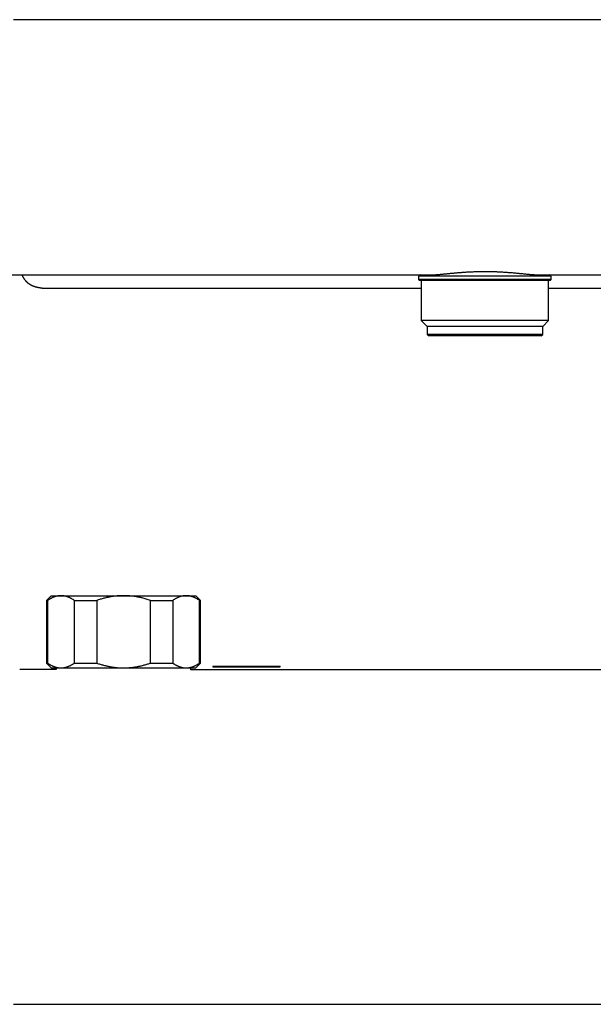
# Model space of a CAD drawing. Header units: millimetres. Extents: x 3 to 696, y 12 to 365.
# Tile 5 of 10: x 172 to 292, y 156 to 360. Entities that reach past the tile are written whole.
import ezdxf

# ---------------------------------------------------------------- set-up
doc = ezdxf.new("R2010")
doc.units = ezdxf.units.MM

msp = doc.modelspace()

# ---------------------------------------------------------------- linework, layer by layer
at = {"color": 7, "linetype": 'Continuous', "lineweight": 30}
for p, q in [((367.03, 360.43), (171.14, 360.43)), ((143.9, 307.43), (257.43, 307.43)), ((255.62, 307.43), (255.25, 307.17)), ((255.25, 307.17), (255.25, 306.46)), ((282.75, 307.17), (255.25, 307.17)), ((280.58, 307.43), (394.1, 307.43)), ((282.75, 307.17), (282.39, 307.43)), ((282.75, 306.46), (282.75, 307.17)), ((178.35, 304.66), (255.78, 304.66)), ((255.25, 306.46), (255.45, 306.26)), ((282.75, 306.46), (255.25, 306.46)), ((282.55, 306.26), (255.45, 306.26)), ((255.78, 306.26), (255.78, 297.98)), ((282.23, 297.98), (282.23, 306.26)), ((282.23, 304.66), (359.65, 304.66)), ((282.55, 306.26), (282.75, 306.46)), ((255.78, 297.98), (257, 296.76)), ((282.23, 297.98), (255.78, 297.98)), ((257, 296.76), (257, 295.06)), ((281, 296.76), (257, 296.76)), ((281, 296.76), (282.23, 297.98)), ((281, 295.06), (281, 296.76)), ((257, 295.06), (257.3, 294.76)), ((281, 295.06), (257, 295.06)), ((280.7, 294.76), (257.3, 294.76)), ((280.7, 294.76), (281, 295.06)), ((179, 240.84), (178, 239.84)), ((178, 239.84), (178, 226.84)), ((178, 239.84), (178.23, 239.84)), ((178.23, 239.84), (178.23, 226.84)), ((179, 240.84), (181.01, 240.84)), ((181.01, 240.84), (194, 240.84)), ((183.8, 239.84), (188.44, 239.84)), ((183.8, 226.84), (183.8, 239.84)), ((188.44, 239.84), (188.44, 226.84)), ((194, 240.84), (206.99, 240.84)), ((199.57, 239.84), (204.21, 239.84)), ((199.57, 226.84), (199.57, 239.84)), ((204.21, 239.84), (204.21, 226.84)), ((206.99, 240.84), (209, 240.84)), ((210, 239.84), (209, 240.84)), ((209.78, 226.84), (209.78, 239.84)), ((209.78, 239.84), (210, 239.84)), ((210, 226.84), (210, 239.84)), ((180.04, 225.48), (172.44, 225.5)), ((178, 226.84), (179, 225.84)), ((178, 226.84), (178.23, 226.84)), ((179, 225.84), (181.01, 225.84)), ((180.04, 225.84), (180.04, 225.48)), ((181.01, 225.84), (194, 225.84)), ((183.8, 226.84), (188.44, 226.84)), ((194, 225.84), (206.99, 225.84)), ((199.57, 226.84), (204.21, 226.84)), ((206.99, 225.84), (209, 225.84)), ((207.97, 225.44), (207.97, 225.84)), ((209, 225.84), (210, 226.84)), ((209.78, 226.84), (210, 226.84)), ((212.52, 226.21), (212.52, 226.09)), ((212.52, 226.21), (226.52, 226.21)), ((212.52, 226.09), (226.52, 226.09)), ((226.52, 226.09), (226.52, 226.21)), ((171.14, 156), (367.03, 156))]:
    msp.add_line(p, q, dxfattribs=at)
for points, knots in [([(172.91, 307.43), (172.92, 307.41), (172.94, 307.35), (172.98, 307.27), (173.03, 307.16), (173.08, 307.06), (173.14, 306.97), (173.19, 306.87), (173.25, 306.78), (173.31, 306.69), (173.37, 306.6), (173.43, 306.51), (173.49, 306.43), (173.56, 306.34), (173.62, 306.27), (173.69, 306.19), (173.76, 306.12), (173.83, 306.04), (173.9, 305.98), (173.98, 305.91), (174.05, 305.84), (174.13, 305.78), (174.21, 305.72), (174.3, 305.66), (174.38, 305.6), (174.47, 305.54), (174.56, 305.49), (174.65, 305.43), (174.74, 305.38), (174.83, 305.33), (174.93, 305.28), (175.03, 305.24), (175.13, 305.19), (175.24, 305.15), (175.35, 305.11), (175.46, 305.07), (175.57, 305.03), (175.69, 304.99), (175.81, 304.96), (175.93, 304.93), (176.06, 304.89), (176.19, 304.86), (176.32, 304.84), (176.46, 304.81), (176.6, 304.79), (176.75, 304.77), (176.9, 304.75), (177.05, 304.73), (177.21, 304.71), (177.37, 304.7), (177.53, 304.69), (177.7, 304.68), (177.88, 304.67), (178.06, 304.66), (178.22, 304.66), (178.32, 304.66), (178.35, 304.66)], [0, 0, 0, 0, 0.009283, 0.027421, 0.044828, 0.061966, 0.078998, 0.095909, 0.112689, 0.129325, 0.14581, 0.162138, 0.178302, 0.1943, 0.21013, 0.225792, 0.241287, 0.256616, 0.271692, 0.287019, 0.302504, 0.318081, 0.333745, 0.349489, 0.365305, 0.381181, 0.397016, 0.413118, 0.429372, 0.445807, 0.46245, 0.479332, 0.496483, 0.513958, 0.531728, 0.549802, 0.568213, 0.58698, 0.606122, 0.62566, 0.645614, 0.666007, 0.686861, 0.708203, 0.730058, 0.75248, 0.775752, 0.799476, 0.823711, 0.848516, 0.873962, 0.900128, 0.927113, 0.955064, 0.983722, 1, 1, 1, 1]), ([(257.43, 307.43), (257.44, 307.43), (257.51, 307.43), (257.66, 307.43), (257.87, 307.44), (258.09, 307.44), (258.32, 307.45), (258.55, 307.47), (258.78, 307.48), (259.03, 307.5), (259.28, 307.52), (259.53, 307.54), (259.8, 307.57), (260.07, 307.59), (260.36, 307.62), (260.65, 307.65), (260.95, 307.68), (261.26, 307.71), (261.57, 307.74), (261.9, 307.77), (262.22, 307.8), (262.56, 307.83), (262.89, 307.86), (263.23, 307.89), (263.58, 307.92), (263.94, 307.95), (264.31, 307.98), (264.68, 308.01), (265.06, 308.03), (265.43, 308.06), (265.81, 308.08), (266.18, 308.1), (266.56, 308.11), (266.94, 308.13), (267.33, 308.14), (267.71, 308.15), (268.05, 308.16), (268.36, 308.16), (268.63, 308.16), (268.9, 308.16), (269.17, 308.16), (269.44, 308.16), (269.75, 308.16), (270.09, 308.15), (270.46, 308.15), (270.84, 308.14), (271.21, 308.12), (271.58, 308.11), (271.95, 308.09), (272.32, 308.07), (272.68, 308.05), (273.05, 308.03), (273.43, 308), (273.8, 307.97), (274.16, 307.95), (274.52, 307.92), (274.86, 307.89), (275.2, 307.86), (275.54, 307.83), (275.87, 307.79), (276.2, 307.76), (276.52, 307.73), (276.83, 307.7), (277.15, 307.67), (277.47, 307.64), (277.78, 307.61), (278.08, 307.58), (278.37, 307.55), (278.65, 307.53), (278.93, 307.51), (279.19, 307.49), (279.45, 307.47), (279.7, 307.45), (279.95, 307.44), (280.16, 307.43), (280.34, 307.43), (280.47, 307.43), (280.55, 307.43), (280.58, 307.43)], [0, 0, 0, 0, 0.0013044, 0.0147738, 0.0282433, 0.0411597, 0.0540761, 0.0670288, 0.0799816, 0.0928977, 0.1058139, 0.1187648, 0.1317158, 0.1452192, 0.1587226, 0.1722646, 0.1858066, 0.1995766, 0.2133467, 0.227157, 0.2409673, 0.254854, 0.268751, 0.2824347, 0.2961282, 0.3105716, 0.325015, 0.3395058, 0.3539966, 0.3680488, 0.3821009, 0.3961977, 0.4102945, 0.4244765, 0.4386702, 0.4526269, 0.4665947, 0.4764672, 0.4863408, 0.4962134, 0.5061217, 0.5160311, 0.5259394, 0.5396371, 0.5533348, 0.5670748, 0.5808147, 0.5946345, 0.608465, 0.6220716, 0.6356883, 0.650084, 0.6644798, 0.6789228, 0.6933658, 0.7071551, 0.7209444, 0.7347744, 0.7486044, 0.7625113, 0.7764286, 0.7901304, 0.8038421, 0.8183075, 0.8327729, 0.8472854, 0.8617979, 0.8758711, 0.8899443, 0.9040622, 0.9181801, 0.9323841, 0.9465999, 0.960578, 0.9745676, 0.9844653, 0.994364, 1, 1, 1, 1]), ([(181.01, 240.84), (180.98, 240.84), (180.89, 240.84), (180.74, 240.83), (180.56, 240.82), (180.38, 240.79), (180.2, 240.75), (180.03, 240.71), (179.87, 240.67), (179.72, 240.62), (179.57, 240.57), (179.43, 240.51), (179.28, 240.45), (179.12, 240.37), (178.95, 240.29), (178.77, 240.19), (178.59, 240.08), (178.41, 239.96), (178.29, 239.88), (178.23, 239.84)], [0, 0, 0, 0, 0.034083, 0.097391, 0.160725, 0.224069, 0.287405, 0.350714, 0.403934, 0.457159, 0.510379, 0.562664, 0.614953, 0.667239, 0.733776, 0.800332, 0.866897, 0.933458, 1, 1, 1, 1]), ([(183.8, 239.84), (183.74, 239.88), (183.62, 239.96), (183.44, 240.08), (183.27, 240.18), (183.09, 240.28), (182.91, 240.37), (182.75, 240.44), (182.6, 240.51), (182.45, 240.57), (182.29, 240.63), (182.14, 240.67), (181.97, 240.72), (181.79, 240.76), (181.6, 240.8), (181.4, 240.82), (181.21, 240.84), (181.08, 240.84), (181.01, 240.84)], [0, 0, 0, 0, 0.0656167, 0.1312516, 0.1968903, 0.2625206, 0.3281335, 0.3831583, 0.4381873, 0.4932116, 0.5476246, 0.6020424, 0.656455, 0.7251424, 0.7938638, 0.8625954, 0.9313145, 1, 1, 1, 1]), ([(194, 240.84), (193.88, 240.84), (193.63, 240.84), (193.26, 240.82), (192.89, 240.8), (192.52, 240.77), (192.17, 240.73), (191.84, 240.69), (191.53, 240.64), (191.22, 240.59), (190.92, 240.53), (190.62, 240.46), (190.29, 240.39), (189.94, 240.3), (189.56, 240.2), (189.18, 240.09), (188.81, 239.97), (188.56, 239.88), (188.44, 239.84)], [0, 0, 0, 0, 0.065449, 0.130926, 0.196415, 0.261894, 0.327345, 0.382403, 0.437466, 0.492525, 0.54654, 0.60056, 0.654576, 0.723644, 0.792733, 0.861832, 0.930927, 1, 1, 1, 1]), ([(199.57, 239.84), (199.43, 239.89), (199.14, 239.99), (198.71, 240.12), (198.28, 240.25), (197.89, 240.35), (197.55, 240.43), (197.25, 240.5), (196.95, 240.56), (196.66, 240.61), (196.36, 240.66), (196.04, 240.71), (195.69, 240.75), (195.31, 240.79), (194.94, 240.81), (194.56, 240.83), (194.25, 240.84), (194.06, 240.84), (194, 240.84)], [0, 0, 0, 0, 0.0795355, 0.1590915, 0.2386441, 0.3181748, 0.3715082, 0.4248453, 0.4781782, 0.530957, 0.5837401, 0.6365186, 0.7029108, 0.7693334, 0.8357651, 0.9021855, 0.9685757, 1, 1, 1, 1]), ([(206.99, 240.84), (206.96, 240.84), (206.87, 240.84), (206.72, 240.83), (206.54, 240.82), (206.36, 240.79), (206.18, 240.75), (206.01, 240.71), (205.85, 240.67), (205.7, 240.62), (205.55, 240.57), (205.41, 240.51), (205.26, 240.45), (205.1, 240.37), (204.93, 240.29), (204.75, 240.19), (204.57, 240.08), (204.39, 239.96), (204.27, 239.88), (204.21, 239.84)], [0, 0, 0, 0, 0.034083, 0.097391, 0.160725, 0.224069, 0.287405, 0.350714, 0.403934, 0.457159, 0.510379, 0.562664, 0.614953, 0.667239, 0.733776, 0.800332, 0.866897, 0.933458, 1, 1, 1, 1]), ([(209.78, 239.84), (209.72, 239.88), (209.6, 239.96), (209.42, 240.08), (209.25, 240.18), (209.07, 240.28), (208.9, 240.37), (208.73, 240.44), (208.58, 240.51), (208.43, 240.57), (208.27, 240.63), (208.12, 240.67), (207.96, 240.72), (207.77, 240.76), (207.58, 240.8), (207.39, 240.82), (207.19, 240.84), (207.06, 240.84), (206.99, 240.84)], [0, 0, 0, 0, 0.065617, 0.131252, 0.19689, 0.262521, 0.328134, 0.383158, 0.438187, 0.493212, 0.547625, 0.602042, 0.656455, 0.725142, 0.793864, 0.862595, 0.931314, 1, 1, 1, 1]), ([(178.23, 226.84), (178.29, 226.8), (178.41, 226.72), (178.58, 226.61), (178.76, 226.5), (178.94, 226.4), (179.11, 226.31), (179.28, 226.24), (179.43, 226.17), (179.58, 226.11), (179.73, 226.06), (179.89, 226.01), (180.05, 225.96), (180.23, 225.92), (180.43, 225.89), (180.62, 225.86), (180.82, 225.84), (180.95, 225.84), (181.01, 225.84)], [0, 0, 0, 0, 0.065617, 0.131252, 0.19689, 0.262521, 0.328134, 0.383158, 0.438187, 0.493212, 0.547625, 0.602042, 0.656455, 0.725142, 0.793864, 0.862595, 0.931314, 1, 1, 1, 1]), ([(181.01, 225.84), (181.05, 225.84), (181.14, 225.84), (181.29, 225.85), (181.47, 225.87), (181.65, 225.89), (181.83, 225.93), (182, 225.97), (182.16, 226.01), (182.31, 226.06), (182.46, 226.11), (182.6, 226.17), (182.75, 226.24), (182.9, 226.31), (183.08, 226.4), (183.26, 226.5), (183.44, 226.6), (183.62, 226.72), (183.74, 226.8), (183.8, 226.84)], [0, 0, 0, 0, 0.0340829, 0.0973908, 0.1607248, 0.2240686, 0.2874046, 0.350714, 0.403934, 0.4571588, 0.5103792, 0.5626641, 0.6149532, 0.6672386, 0.7337764, 0.8003325, 0.8668972, 0.9334582, 1, 1, 1, 1]), ([(188.44, 226.84), (188.55, 226.8), (188.79, 226.72), (189.15, 226.61), (189.5, 226.5), (189.86, 226.4), (190.2, 226.31), (190.53, 226.24), (190.83, 226.17), (191.14, 226.11), (191.45, 226.06), (191.75, 226.01), (192.08, 225.96), (192.45, 225.92), (192.83, 225.89), (193.22, 225.86), (193.61, 225.84), (193.87, 225.84), (194, 225.84)], [0, 0, 0, 0, 0.0656167, 0.1312516, 0.1968903, 0.2625206, 0.3281335, 0.3831583, 0.4381873, 0.4932116, 0.5476246, 0.6020424, 0.656455, 0.7251424, 0.7938638, 0.8625954, 0.9313145, 1, 1, 1, 1]), ([(194, 225.84), (194.06, 225.84), (194.24, 225.84), (194.54, 225.85), (194.9, 225.87), (195.26, 225.89), (195.62, 225.93), (195.96, 225.97), (196.28, 226.01), (196.58, 226.06), (196.88, 226.11), (197.17, 226.17), (197.46, 226.23), (197.78, 226.31), (198.12, 226.4), (198.49, 226.5), (198.85, 226.6), (199.21, 226.72), (199.45, 226.8), (199.57, 226.84)], [0, 0, 0, 0, 0.0314242, 0.0948994, 0.1584011, 0.2219125, 0.285416, 0.3488928, 0.4022563, 0.4556247, 0.5089887, 0.561409, 0.6138335, 0.6662543, 0.7329888, 0.7997418, 0.8665035, 0.9332614, 1, 1, 1, 1]), ([(204.21, 226.84), (204.27, 226.8), (204.39, 226.72), (204.57, 226.61), (204.74, 226.5), (204.92, 226.4), (205.09, 226.31), (205.26, 226.24), (205.41, 226.17), (205.56, 226.11), (205.72, 226.06), (205.87, 226.01), (206.03, 225.96), (206.22, 225.92), (206.41, 225.89), (206.6, 225.86), (206.8, 225.84), (206.93, 225.84), (206.99, 225.84)], [0, 0, 0, 0, 0.065617, 0.131252, 0.19689, 0.262521, 0.328134, 0.383158, 0.438187, 0.493212, 0.547625, 0.602042, 0.656455, 0.725142, 0.793864, 0.862595, 0.931314, 1, 1, 1, 1]), ([(206.99, 225.84), (207.03, 225.84), (207.12, 225.84), (207.27, 225.85), (207.45, 225.87), (207.63, 225.89), (207.81, 225.93), (207.98, 225.97), (208.14, 226.01), (208.29, 226.06), (208.44, 226.11), (208.58, 226.17), (208.73, 226.24), (208.89, 226.31), (209.06, 226.4), (209.24, 226.5), (209.42, 226.6), (209.6, 226.72), (209.72, 226.8), (209.78, 226.84)], [0, 0, 0, 0, 0.034083, 0.097391, 0.160725, 0.224069, 0.287405, 0.350714, 0.403934, 0.457159, 0.510379, 0.562664, 0.614953, 0.667239, 0.733776, 0.800332, 0.866897, 0.933458, 1, 1, 1, 1]), ([(330.04, 225.44), (327.7, 225.44), (322.44, 225.44), (314.25, 225.43), (305.73, 225.42), (297.45, 225.42), (289.41, 225.41), (281.37, 225.41), (273.34, 225.41), (265.3, 225.41), (256.73, 225.41), (247.62, 225.41), (237.97, 225.42), (228.33, 225.42), (218.69, 225.43), (211.9, 225.44), (208.33, 225.44), (207.97, 225.44)], [0, 0, 0, 0, 0.057537, 0.129357, 0.201176, 0.267011, 0.332845, 0.398679, 0.464514, 0.530348, 0.596183, 0.675184, 0.754186, 0.833189, 0.912191, 0.991194, 1, 1, 1, 1])]:
    msp.add_open_spline(points, degree=3, knots=knots, dxfattribs=at)

doc.saveas('drawing.dxf')
